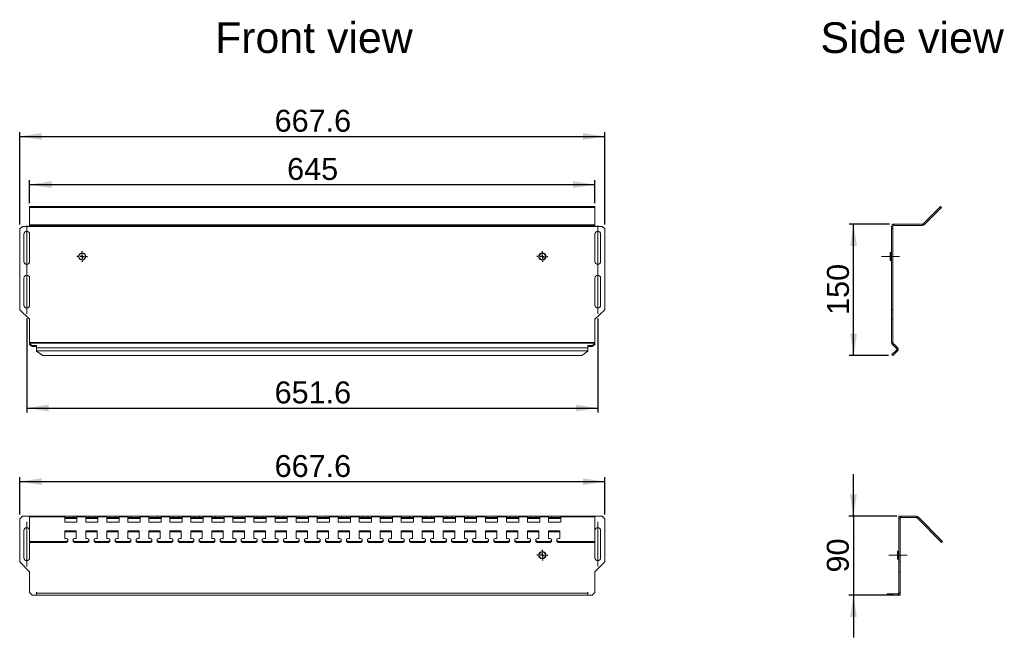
# Model space of a CAD drawing. Header units: millimetres. Extents: x 175 to 1299, y 263 to 968.
import ezdxf
from ezdxf.lldxf.tags import DXFTag

# ---------------------------------------------------------------- set-up
doc = ezdxf.new("R2010")
doc.units = ezdxf.units.MM
for name, color, linetype in [('AXIS', 179, 'Continuous'), ('DIMENSIONS', 179, 'Continuous'), ('FORMAT', 179, 'Continuous'), ('SLD-0', 179, 'Continuous')]:
    doc.layers.add(name, color=color, linetype=linetype)
doc.styles.get("Standard").update_dxf_attribs({"font": 'arial.ttf'})
tags = doc.linetypes.add('CENTERX2', pattern=[20.32, 12.7, -2.54, 2.54, -2.54]).pattern_tags.tags
tags[10:11] = [DXFTag(74, 4), DXFTag(75, 0), DXFTag(340, '0'), DXFTag(46, 1.0), DXFTag(50, 0.0), DXFTag(44, 0.0), DXFTag(45, 0.0)]
tags[8:9] = [DXFTag(74, 4), DXFTag(75, 0), DXFTag(340, '0'), DXFTag(46, 1.0), DXFTag(50, 0.0), DXFTag(44, 0.0), DXFTag(45, 0.0)]
tags[6:7] = [DXFTag(74, 4), DXFTag(75, 0), DXFTag(340, '0'), DXFTag(46, 1.0), DXFTag(50, 0.0), DXFTag(44, 0.0), DXFTag(45, 0.0)]
tags[4:5] = [DXFTag(74, 4), DXFTag(75, 0), DXFTag(340, '0'), DXFTag(46, 1.0), DXFTag(50, 0.0), DXFTag(44, 0.0), DXFTag(45, 0.0)]

msp = doc.modelspace()

# ---------------------------------------------------------------- linework, layer by layer
at = {"layer": 'AXIS', "color": 7, "linetype": 'CENTERX2', "lineweight": 0}
for p, q in [((183.1, 732.9), (183.1, 681.9)), ((834.7, 681.9), (834.7, 732.9)), ((1158.4, 697.4), (1179.1, 697.4)), ((183.1, 682.9), (183.1, 631.9)), ((834.7, 631.9), (834.7, 682.9)), ((183.1, 394.7), (183.1, 343.7)), ((834.7, 343.7), (834.7, 394.7)), ((1166.7, 356.7), (1187.5, 356.7))]:
    msp.add_line(p, q, dxfattribs=at)
at = {"layer": 'DIMENSIONS', "color": 7}
for p, q in [((175.1, 733.9), (175.1, 839.5)), ((175.1, 834.5), (842.7, 834.5)), ((842.7, 733.9), (842.7, 839.5)), ((186.4, 758.4), (186.4, 784.6)), ((186.4, 779.6), (831.4, 779.6)), ((831.4, 758.4), (831.4, 784.6)), ((1167.4, 734.4), (1121.6, 734.4)), ((1126.6, 584.4), (1126.6, 734.4)), ((183.1, 626.9), (183.1, 519.6)), ((834.7, 626.9), (834.7, 519.6)), ((1166.4, 584.4), (1121.6, 584.4)), ((183.1, 524.6), (834.7, 524.6)), ((175.1, 403), (175.1, 445.6)), ((175.1, 440.6), (842.7, 440.6)), ((842.7, 403), (842.7, 445.6)), ((1126.3, 401), (1126.3, 449.1)), ((1175.7, 401), (1121.3, 401)), ((1126.3, 401), (1126.3, 311)), ((1172.2, 311), (1121.3, 311)), ((1126.3, 311), (1126.3, 262.9))]:
    msp.add_line(p, q, dxfattribs=at)
for points in [[(175.1, 834.5), (200.1, 830.7), (200.1, 838.3)], [(842.7, 834.5), (817.7, 838.3), (817.7, 830.7)], [(186.4, 779.6), (211.4, 775.7), (211.4, 783.4)], [(831.4, 779.6), (806.4, 783.4), (806.4, 775.7)], [(1126.6, 734.4), (1122.7, 709.4), (1130.4, 709.4)], [(1126.6, 584.4), (1130.4, 609.4), (1122.7, 609.4)], [(183.1, 524.6), (208.1, 520.7), (208.1, 528.4)], [(834.7, 524.6), (809.7, 528.4), (809.7, 520.7)], [(175.1, 440.6), (200.1, 436.7), (200.1, 444.4)], [(842.7, 440.6), (817.7, 444.4), (817.7, 436.7)], [(1126.3, 401), (1130.2, 426), (1122.5, 426)], [(1126.3, 311), (1122.5, 286), (1130.2, 286)]]:
    msp.add_solid(points, dxfattribs=at)
at = {"layer": 'FORMAT', "color": 7}
for p, q in [((241.4, 697.4), (240.2, 697.4)), ((246.4, 697.4), (243.9, 697.4)), ((246.4, 702.4), (246.4, 703.6)), ((246.4, 697.4), (246.4, 699.9)), ((246.4, 697.4), (246.4, 694.9)), ((246.4, 697.4), (248.9, 697.4)), ((251.4, 697.4), (252.5, 697.4)), ((766.4, 697.4), (765.2, 697.4)), ((771.4, 697.4), (768.9, 697.4)), ((771.4, 702.4), (771.4, 703.6)), ((771.4, 697.4), (771.4, 699.9)), ((771.4, 697.4), (771.4, 694.9)), ((771.4, 697.4), (773.9, 697.4)), ((776.4, 697.4), (777.5, 697.4)), ((246.4, 692.4), (246.4, 691.3)), ((771.4, 692.4), (771.4, 691.3)), ((771.4, 361.7), (771.4, 362.9)), ((766.4, 356.7), (765.2, 356.7)), ((771.4, 356.7), (768.9, 356.7)), ((771.4, 356.7), (771.4, 359.2)), ((771.4, 356.7), (771.4, 354.2)), ((771.4, 356.7), (773.9, 356.7)), ((771.4, 351.7), (771.4, 350.5)), ((776.4, 356.7), (777.5, 356.7))]:
    msp.add_line(p, q, dxfattribs=at)
at = {"layer": 'SLD-0', "color": 7, "linetype": 'Continuous', "lineweight": 15}
for p, q in [((186.4, 754.5), (831.4, 754.5)), ((186.4, 754.5), (186.4, 753.4)), ((186.4, 753.4), (831.4, 753.4)), ((186.4, 753.4), (186.4, 733.7)), ((831.4, 754.5), (831.4, 753.4)), ((831.4, 753.4), (831.4, 733.7)), ((1225.8, 754.5), (1206, 734.7)), ((1226.9, 753.4), (1207.1, 733.7)), ((1225.8, 754.5), (1226.9, 753.4)), ((178.1, 731.9), (175.1, 728.9)), ((178.1, 731.9), (186.4, 731.9)), ((186.4, 733.7), (831.4, 733.7)), ((186.4, 733.7), (186.4, 732.9)), ((186.4, 732.9), (831.4, 732.9)), ((186.4, 732.9), (186.4, 731.9)), ((186.4, 731.9), (831.4, 731.9)), ((831.4, 732.9), (831.4, 733.7)), ((831.4, 731.9), (831.4, 732.9)), ((839.7, 731.9), (831.4, 731.9)), ((842.7, 728.9), (839.7, 731.9)), ((1169.9, 731.9), (1171.4, 731.9)), ((1169.9, 728.9), (1169.9, 731.9)), ((1171.4, 731.9), (1171.4, 728.9)), ((1172.4, 734.4), (1172.4, 732.9)), ((1205.3, 734.4), (1172.4, 734.4)), ((1205.3, 732.9), (1172.4, 732.9)), ((1205.3, 732.9), (1205.3, 734.4)), ((1206, 734.7), (1207.1, 733.7)), ((175.1, 636.7), (175.1, 728.9)), ((179.8, 691.9), (179.8, 722.9)), ((186.3, 722.9), (186.3, 691.9)), ((831.4, 722.9), (831.4, 691.9)), ((837.9, 691.9), (837.9, 722.9)), ((842.7, 636.7), (842.7, 728.9)), ((1171.4, 728.9), (1169.9, 728.9)), ((1169.9, 636.7), (1169.9, 728.9)), ((1171.4, 636.7), (1171.4, 728.9)), ((1169.1, 701.9), (1168.4, 701.9)), ((1168.4, 701.9), (1168.4, 693)), ((1169.1, 693), (1169.1, 701.9)), ((1168.4, 693), (1169.1, 693)), ((179.8, 641.9), (179.8, 672.9)), ((186.3, 672.9), (186.3, 641.9)), ((831.4, 672.9), (831.4, 641.9)), ((837.9, 641.9), (837.9, 672.9)), ((186.4, 626), (175.1, 636.7)), ((831.4, 626), (842.7, 636.7)), ((1169.9, 636.7), (1171.4, 636.7)), ((1169.9, 626), (1169.9, 636.7)), ((1171.4, 626), (1171.4, 636.7)), ((186.4, 626), (186.4, 599.2)), ((831.4, 626), (831.4, 599.2)), ((1169.9, 626), (1171.4, 626)), ((1169.9, 626), (1169.9, 599.2)), ((1171.4, 626), (1171.4, 599.2)), ((186.4, 599.2), (186.4, 598.5)), ((186.4, 599.2), (831.4, 599.2)), ((186.4, 598.5), (186.4, 598)), ((186.4, 598.5), (831.4, 598.5)), ((189.4, 595.9), (186.4, 598)), ((186.4, 597), (186.4, 598)), ((189.4, 594.8), (186.4, 597)), ((194.4, 595.9), (189.4, 595.9)), ((189.4, 594.8), (189.4, 595.9)), ((194.4, 593.4), (194.4, 595.9)), ((823.4, 595.9), (823.4, 593.4)), ((828.4, 595.9), (823.4, 595.9)), ((831.4, 598), (828.4, 595.9)), ((831.4, 597), (828.4, 594.8)), ((828.4, 594.8), (828.4, 595.9)), ((831.4, 598.5), (831.4, 599.2)), ((831.4, 598.5), (831.4, 598)), ((831.4, 597), (831.4, 598)), ((1169.9, 599.2), (1171.4, 599.2)), ((1171.7, 598.5), (1170.6, 597.5)), ((1170.6, 597.5), (1171.1, 597)), ((1171.1, 597), (1172.2, 598)), ((1173.2, 594.8), (1171.1, 597)), ((1171.7, 598.5), (1172.2, 598)), ((1174.3, 595.9), (1172.2, 598)), ((1173.2, 594.8), (1174.3, 595.9)), ((1176.8, 593.4), (1174.3, 595.9)), ((194.4, 594.8), (189.4, 594.8)), ((194.4, 593.4), (823.4, 593.4)), ((194.4, 593.4), (194.4, 589.9)), ((194.4, 589.9), (823.4, 589.9)), ((194.4, 589.4), (194.4, 589.9)), ((201.3, 584.4), (194.4, 589.4)), ((201.3, 584.4), (816.4, 584.4)), ((823.4, 589.4), (816.4, 584.4)), ((828.4, 594.8), (823.4, 594.8)), ((823.4, 589.9), (823.4, 593.4)), ((823.4, 589.9), (823.4, 589.4)), ((1170.3, 585.5), (1175.2, 590.4)), ((1170.3, 585.5), (1171.4, 584.4)), ((1171.4, 584.4), (1176.3, 589.4)), ((1175.7, 592.3), (1173.2, 594.8)), ((1175.2, 590.4), (1175.7, 590.9)), ((1175.2, 590.4), (1176.3, 589.4)), ((1175.7, 592.3), (1176.8, 593.4)), ((1175.7, 590.9), (1176.8, 589.9)), ((1176.3, 589.4), (1176.8, 589.9)), ((178.1, 401), (175.1, 398)), ((175.1, 349.1), (175.1, 398)), ((178.1, 401), (186.3, 401)), ((186.3, 401), (186.3, 398.5)), ((186.3, 398.5), (186.4, 398.5)), ((186.4, 400.3), (186.4, 401)), ((186.4, 401), (226.4, 401)), ((186.4, 372.3), (186.4, 400.3)), ((186.4, 400.3), (226.4, 400.3)), ((226.4, 401), (226.4, 400.3)), ((226.4, 401), (236.4, 401)), ((226.4, 394.2), (226.4, 400.3)), ((226.4, 399.5), (236.4, 399.5)), ((226.4, 398.5), (240.4, 398.5)), ((240.4, 394.2), (226.4, 394.2)), ((240.4, 401), (236.4, 401)), ((236.4, 401), (236.4, 401)), ((236.4, 401), (254.4, 401)), ((236.4, 401), (236.4, 399.5)), ((240.4, 399.5), (236.4, 399.5)), ((240.4, 400.3), (240.4, 401)), ((240.4, 400.3), (240.4, 394.2)), ((240.4, 400.3), (250.4, 400.3)), ((254.4, 401), (250.4, 401)), ((250.4, 401), (250.4, 400.3)), ((250.4, 394.2), (250.4, 400.3)), ((254.4, 399.5), (250.4, 399.5)), ((250.4, 398.5), (264.4, 398.5)), ((264.4, 394.2), (250.4, 394.2)), ((254.4, 401), (254.4, 401)), ((254.4, 401), (254.4, 399.5)), ((254.4, 401), (260.4, 401)), ((254.4, 399.5), (260.4, 399.5)), ((264.4, 401), (260.4, 401)), ((260.4, 401), (260.4, 401)), ((260.4, 401), (278.4, 401)), ((260.4, 401), (260.4, 399.5)), ((264.4, 399.5), (260.4, 399.5)), ((264.4, 400.3), (264.4, 401)), ((264.4, 400.3), (264.4, 394.2)), ((264.4, 400.3), (274.4, 400.3)), ((278.4, 401), (274.4, 401)), ((274.4, 401), (274.4, 400.3)), ((274.4, 394.2), (274.4, 400.3)), ((278.4, 399.5), (274.4, 399.5)), ((274.4, 398.5), (288.4, 398.5)), ((288.4, 394.2), (274.4, 394.2)), ((278.4, 401), (278.4, 401)), ((278.4, 401), (278.4, 399.5)), ((278.4, 401), (284.4, 401)), ((278.4, 399.5), (284.4, 399.5)), ((288.4, 401), (284.4, 401)), ((284.4, 401), (284.4, 401)), ((284.4, 401), (302.4, 401)), ((284.4, 401), (284.4, 399.5)), ((288.4, 399.5), (284.4, 399.5)), ((288.4, 400.3), (288.4, 401)), ((288.4, 400.3), (288.4, 394.2)), ((288.4, 400.3), (298.4, 400.3)), ((302.4, 401), (298.4, 401)), ((298.4, 401), (298.4, 400.3)), ((298.4, 394.2), (298.4, 400.3)), ((302.4, 399.5), (298.4, 399.5)), ((298.4, 398.5), (312.4, 398.5)), ((312.4, 394.2), (298.4, 394.2)), ((302.4, 401), (302.4, 401)), ((302.4, 401), (302.4, 399.5)), ((302.4, 401), (312.4, 401)), ((302.4, 399.5), (312.4, 399.5)), ((312.4, 401), (322.4, 401)), ((312.4, 400.3), (312.4, 401)), ((312.4, 400.3), (312.4, 394.2)), ((312.4, 400.3), (322.4, 400.3)), ((322.4, 401), (322.4, 400.3)), ((322.4, 401), (332.4, 401)), ((322.4, 394.2), (322.4, 400.3)), ((322.4, 399.5), (332.4, 399.5)), ((322.4, 398.5), (336.4, 398.5)), ((336.4, 394.2), (322.4, 394.2)), ((336.4, 401), (332.4, 401)), ((332.4, 401), (332.4, 401)), ((332.4, 401), (350.4, 401)), ((332.4, 401), (332.4, 399.5)), ((336.4, 399.5), (332.4, 399.5)), ((336.4, 400.3), (336.4, 401)), ((336.4, 400.3), (336.4, 394.2)), ((336.4, 400.3), (346.4, 400.3)), ((350.4, 401), (346.4, 401)), ((346.4, 401), (346.4, 400.3)), ((346.4, 394.2), (346.4, 400.3)), ((350.4, 399.5), (346.4, 399.5)), ((346.4, 398.5), (360.4, 398.5)), ((360.4, 394.2), (346.4, 394.2)), ((350.4, 401), (350.4, 401)), ((350.4, 401), (350.4, 399.5)), ((350.4, 401), (356.4, 401)), ((350.4, 399.5), (356.4, 399.5)), ((360.4, 401), (356.4, 401)), ((356.4, 401), (356.4, 401)), ((356.4, 401), (374.4, 401)), ((356.4, 401), (356.4, 399.5)), ((360.4, 399.5), (356.4, 399.5)), ((360.4, 400.3), (360.4, 401)), ((360.4, 400.3), (360.4, 394.2)), ((360.4, 400.3), (370.4, 400.3)), ((374.4, 401), (370.4, 401)), ((370.4, 401), (370.4, 400.3)), ((370.4, 394.2), (370.4, 400.3)), ((374.4, 399.5), (370.4, 399.5)), ((370.4, 398.5), (384.4, 398.5)), ((384.4, 394.2), (370.4, 394.2)), ((374.4, 401), (374.4, 401)), ((374.4, 401), (374.4, 399.5)), ((374.4, 401), (380.4, 401)), ((374.4, 399.5), (380.4, 399.5)), ((384.4, 401), (380.4, 401)), ((380.4, 401), (380.4, 401)), ((380.4, 401), (398.4, 401)), ((380.4, 401), (380.4, 399.5)), ((384.4, 399.5), (380.4, 399.5)), ((384.4, 400.3), (384.4, 401)), ((384.4, 400.3), (384.4, 394.2)), ((384.4, 400.3), (394.4, 400.3)), ((398.4, 401), (394.4, 401)), ((394.4, 401), (394.4, 400.3)), ((394.4, 394.2), (394.4, 400.3)), ((398.4, 399.5), (394.4, 399.5)), ((394.4, 398.5), (408.4, 398.5)), ((408.4, 394.2), (394.4, 394.2)), ((398.4, 401), (398.4, 401)), ((398.4, 401), (398.4, 399.5)), ((398.4, 401), (408.4, 401)), ((398.4, 399.5), (408.4, 399.5)), ((408.4, 400.3), (408.4, 401)), ((408.4, 401), (418.4, 401)), ((408.4, 400.3), (408.4, 394.2)), ((408.4, 400.3), (418.4, 400.3)), ((418.4, 401), (418.4, 400.3)), ((418.4, 401), (428.4, 401)), ((418.4, 394.2), (418.4, 400.3)), ((418.4, 399.5), (428.4, 399.5)), ((418.4, 398.5), (432.4, 398.5)), ((432.4, 394.2), (418.4, 394.2)), ((432.4, 401), (428.4, 401)), ((428.4, 401), (428.4, 401)), ((428.4, 401), (446.4, 401)), ((428.4, 401), (428.4, 399.5)), ((432.4, 399.5), (428.4, 399.5)), ((432.4, 400.3), (432.4, 401)), ((432.4, 400.3), (432.4, 394.2)), ((432.4, 400.3), (442.4, 400.3)), ((446.4, 401), (442.4, 401)), ((442.4, 401), (442.4, 400.3)), ((442.4, 394.2), (442.4, 400.3)), ((446.4, 399.5), (442.4, 399.5)), ((442.4, 398.5), (456.4, 398.5)), ((456.4, 394.2), (442.4, 394.2)), ((446.4, 401), (446.4, 401)), ((446.4, 401), (446.4, 399.5)), ((446.4, 401), (452.4, 401)), ((446.4, 399.5), (452.4, 399.5)), ((456.4, 401), (452.4, 401)), ((452.4, 401), (452.4, 401)), ((452.4, 401), (470.4, 401)), ((452.4, 401), (452.4, 399.5)), ((456.4, 399.5), (452.4, 399.5)), ((456.4, 400.3), (456.4, 401)), ((456.4, 400.3), (456.4, 394.2)), ((456.4, 400.3), (466.4, 400.3)), ((470.4, 401), (466.4, 401)), ((466.4, 401), (466.4, 400.3)), ((466.4, 394.2), (466.4, 400.3)), ((470.4, 399.5), (466.4, 399.5)), ((466.4, 398.5), (480.4, 398.5)), ((480.4, 394.2), (466.4, 394.2)), ((470.4, 401), (470.4, 401)), ((470.4, 401), (470.4, 399.5)), ((470.4, 401), (476.4, 401)), ((470.4, 399.5), (476.4, 399.5)), ((480.4, 401), (476.4, 401)), ((476.4, 401), (476.4, 401)), ((476.4, 401), (494.4, 401)), ((476.4, 401), (476.4, 399.5)), ((480.4, 399.5), (476.4, 399.5)), ((480.4, 400.3), (480.4, 401)), ((480.4, 400.3), (480.4, 394.2)), ((480.4, 400.3), (490.4, 400.3)), ((494.4, 401), (490.4, 401)), ((490.4, 401), (490.4, 400.3)), ((490.4, 394.2), (490.4, 400.3)), ((494.4, 399.5), (490.4, 399.5)), ((490.4, 398.5), (504.4, 398.5)), ((504.4, 394.2), (490.4, 394.2)), ((494.4, 401), (494.4, 401)), ((494.4, 401), (494.4, 399.5)), ((494.4, 401), (504.4, 401)), ((494.4, 399.5), (504.4, 399.5)), ((504.4, 400.3), (504.4, 401)), ((504.4, 401), (514.4, 401)), ((504.4, 400.3), (504.4, 394.2)), ((504.4, 400.3), (514.4, 400.3)), ((514.4, 401), (514.4, 400.3)), ((514.4, 401), (524.4, 401)), ((514.4, 394.2), (514.4, 400.3)), ((514.4, 399.5), (524.4, 399.5)), ((514.4, 398.5), (528.4, 398.5)), ((528.4, 394.2), (514.4, 394.2)), ((528.4, 401), (524.4, 401)), ((524.4, 401), (524.4, 401)), ((524.4, 401), (542.4, 401)), ((524.4, 401), (524.4, 399.5)), ((528.4, 399.5), (524.4, 399.5)), ((528.4, 400.3), (528.4, 401)), ((528.4, 400.3), (528.4, 394.2)), ((528.4, 400.3), (538.4, 400.3)), ((542.4, 401), (538.4, 401)), ((538.4, 401), (538.4, 400.3)), ((538.4, 394.2), (538.4, 400.3)), ((542.4, 399.5), (538.4, 399.5)), ((538.4, 398.5), (552.4, 398.5)), ((552.4, 394.2), (538.4, 394.2)), ((542.4, 401), (542.4, 401)), ((542.4, 401), (542.4, 399.5)), ((542.4, 401), (548.4, 401)), ((542.4, 399.5), (548.4, 399.5)), ((552.4, 401), (548.4, 401)), ((548.4, 401), (548.4, 401)), ((548.4, 401), (566.4, 401)), ((548.4, 401), (548.4, 399.5)), ((552.4, 399.5), (548.4, 399.5)), ((552.4, 400.3), (552.4, 401)), ((552.4, 400.3), (552.4, 394.2)), ((552.4, 400.3), (562.4, 400.3)), ((566.4, 401), (562.4, 401)), ((562.4, 401), (562.4, 400.3)), ((562.4, 394.2), (562.4, 400.3)), ((566.4, 399.5), (562.4, 399.5)), ((562.4, 398.5), (576.4, 398.5)), ((576.4, 394.2), (562.4, 394.2)), ((566.4, 401), (566.4, 401)), ((566.4, 401), (566.4, 399.5)), ((566.4, 401), (572.4, 401)), ((566.4, 399.5), (572.4, 399.5)), ((576.4, 401), (572.4, 401)), ((572.4, 401), (572.4, 401)), ((572.4, 401), (590.4, 401)), ((572.4, 401), (572.4, 399.5)), ((576.4, 399.5), (572.4, 399.5)), ((576.4, 400.3), (576.4, 401)), ((576.4, 400.3), (576.4, 394.2)), ((576.4, 400.3), (586.4, 400.3)), ((590.4, 401), (586.4, 401)), ((586.4, 401), (586.4, 400.3)), ((586.4, 394.2), (586.4, 400.3)), ((590.4, 399.5), (586.4, 399.5)), ((586.4, 398.5), (600.4, 398.5)), ((600.4, 394.2), (586.4, 394.2)), ((590.4, 401), (590.4, 401)), ((590.4, 401), (590.4, 399.5)), ((590.4, 401), (600.4, 401)), ((590.4, 399.5), (600.4, 399.5)), ((600.4, 400.3), (600.4, 401)), ((600.4, 401), (610.4, 401)), ((600.4, 400.3), (600.4, 394.2)), ((600.4, 400.3), (610.4, 400.3)), ((610.4, 401), (610.4, 400.3)), ((610.4, 401), (620.4, 401)), ((610.4, 394.2), (610.4, 400.3)), ((610.4, 399.5), (620.4, 399.5)), ((610.4, 398.5), (624.4, 398.5)), ((624.4, 394.2), (610.4, 394.2)), ((624.4, 401), (620.4, 401)), ((620.4, 401), (620.4, 401)), ((620.4, 401), (638.4, 401)), ((620.4, 401), (620.4, 399.5)), ((624.4, 399.5), (620.4, 399.5)), ((624.4, 400.3), (624.4, 401)), ((624.4, 400.3), (624.4, 394.2)), ((624.4, 400.3), (634.4, 400.3)), ((638.4, 401), (634.4, 401)), ((634.4, 401), (634.4, 400.3)), ((634.4, 394.2), (634.4, 400.3)), ((638.4, 399.5), (634.4, 399.5)), ((634.4, 398.5), (648.4, 398.5)), ((648.4, 394.2), (634.4, 394.2)), ((638.4, 401), (638.4, 401)), ((638.4, 401), (638.4, 399.5)), ((638.4, 401), (644.4, 401)), ((638.4, 399.5), (644.4, 399.5)), ((648.4, 401), (644.4, 401)), ((644.4, 401), (644.4, 401)), ((644.4, 401), (662.4, 401)), ((644.4, 401), (644.4, 399.5)), ((648.4, 399.5), (644.4, 399.5)), ((648.4, 400.3), (648.4, 401)), ((648.4, 400.3), (648.4, 394.2)), ((648.4, 400.3), (658.4, 400.3)), ((662.4, 401), (658.4, 401)), ((658.4, 401), (658.4, 400.3)), ((658.4, 394.2), (658.4, 400.3)), ((662.4, 399.5), (658.4, 399.5)), ((658.4, 398.5), (672.4, 398.5)), ((672.4, 394.2), (658.4, 394.2)), ((662.4, 401), (662.4, 401)), ((662.4, 401), (662.4, 399.5)), ((662.4, 401), (668.4, 401)), ((662.4, 399.5), (668.4, 399.5)), ((672.4, 401), (668.4, 401)), ((668.4, 401), (668.4, 401)), ((668.4, 401), (686.4, 401)), ((668.4, 401), (668.4, 399.5)), ((672.4, 399.5), (668.4, 399.5)), ((672.4, 400.3), (672.4, 401)), ((672.4, 400.3), (672.4, 394.2)), ((672.4, 400.3), (682.4, 400.3)), ((686.4, 401), (682.4, 401)), ((682.4, 401), (682.4, 400.3)), ((682.4, 394.2), (682.4, 400.3)), ((686.4, 399.5), (682.4, 399.5)), ((682.4, 398.5), (696.4, 398.5)), ((696.4, 394.2), (682.4, 394.2)), ((686.4, 401), (686.4, 401)), ((686.4, 401), (686.4, 399.5)), ((686.4, 401), (696.4, 401)), ((686.4, 399.5), (696.4, 399.5)), ((696.4, 401), (706.4, 401)), ((696.4, 400.3), (696.4, 401)), ((696.4, 400.3), (696.4, 394.2)), ((696.4, 400.3), (706.4, 400.3)), ((706.4, 401), (706.4, 400.3)), ((706.4, 401), (716.4, 401)), ((706.4, 394.2), (706.4, 400.3)), ((706.4, 399.5), (716.4, 399.5)), ((706.4, 398.5), (720.4, 398.5)), ((720.4, 394.2), (706.4, 394.2)), ((720.4, 401), (716.4, 401)), ((716.4, 401), (716.4, 401)), ((716.4, 401), (734.4, 401)), ((716.4, 401), (716.4, 399.5)), ((720.4, 399.5), (716.4, 399.5)), ((720.4, 400.3), (720.4, 401)), ((720.4, 400.3), (720.4, 394.2)), ((720.4, 400.3), (730.4, 400.3)), ((734.4, 401), (730.4, 401)), ((730.4, 401), (730.4, 400.3)), ((730.4, 394.2), (730.4, 400.3)), ((734.4, 399.5), (730.4, 399.5)), ((730.4, 398.5), (744.4, 398.5)), ((744.4, 394.2), (730.4, 394.2)), ((734.4, 401), (734.4, 401)), ((734.4, 401), (734.4, 399.5)), ((734.4, 401), (740.4, 401)), ((734.4, 399.5), (740.4, 399.5)), ((744.4, 401), (740.4, 401)), ((740.4, 401), (740.4, 401)), ((740.4, 401), (758.4, 401)), ((740.4, 401), (740.4, 399.5)), ((744.4, 399.5), (740.4, 399.5)), ((744.4, 400.3), (744.4, 401)), ((744.4, 400.3), (744.4, 394.2)), ((744.4, 400.3), (754.4, 400.3)), ((758.4, 401), (754.4, 401)), ((754.4, 401), (754.4, 400.3)), ((754.4, 394.2), (754.4, 400.3)), ((758.4, 399.5), (754.4, 399.5)), ((754.4, 398.5), (768.4, 398.5)), ((768.4, 394.2), (754.4, 394.2)), ((758.4, 401), (758.4, 401)), ((758.4, 401), (758.4, 399.5)), ((758.4, 401), (764.4, 401)), ((758.4, 399.5), (764.4, 399.5)), ((768.4, 401), (764.4, 401)), ((764.4, 401), (764.4, 401)), ((764.4, 401), (782.4, 401)), ((764.4, 401), (764.4, 399.5)), ((768.4, 399.5), (764.4, 399.5)), ((768.4, 400.3), (768.4, 401)), ((768.4, 400.3), (768.4, 394.2)), ((768.4, 400.3), (778.4, 400.3)), ((782.4, 401), (778.4, 401)), ((778.4, 401), (778.4, 400.3)), ((778.4, 394.2), (778.4, 400.3)), ((782.4, 399.5), (778.4, 399.5)), ((778.4, 398.5), (792.4, 398.5)), ((792.4, 394.2), (778.4, 394.2)), ((782.4, 401), (782.4, 401)), ((782.4, 401), (782.4, 399.5)), ((782.4, 401), (792.4, 401)), ((782.4, 399.5), (792.4, 399.5)), ((792.4, 401), (831.4, 401)), ((792.4, 400.3), (792.4, 401)), ((792.4, 400.3), (792.4, 394.2)), ((792.4, 400.3), (831.4, 400.3)), ((831.4, 401), (831.4, 400.3)), ((831.4, 401), (831.4, 398.5)), ((839.7, 401), (831.4, 401)), ((831.4, 372.3), (831.4, 400.3)), ((831.4, 398.5), (831.4, 398.5)), ((842.7, 398), (839.7, 401)), ((842.7, 349.1), (842.7, 398)), ((1178.2, 401), (1179.7, 401)), ((1178.2, 398), (1178.2, 401)), ((1178.2, 349.1), (1178.2, 398)), ((1179.7, 398), (1178.2, 398)), ((1179.7, 401), (1179.7, 398)), ((1179.7, 349.1), (1179.7, 398)), ((1180.7, 401), (1180.7, 399.5)), ((1198.3, 401), (1180.7, 401)), ((1198.3, 399.5), (1180.7, 399.5)), ((1198.3, 399.5), (1198.3, 401)), ((1200.1, 400.3), (1199, 399.2)), ((1227, 371.2), (1199, 399.2)), ((1228.1, 372.3), (1200.1, 400.3)), ((179.8, 353.7), (179.8, 384.7)), ((186.3, 384.7), (186.3, 353.7)), ((226.4, 384.3), (239.4, 384.3)), ((226.4, 375.8), (226.4, 384.3)), ((226.4, 383.3), (239.4, 383.3)), ((239.4, 384.3), (239.4, 375.8)), ((250.4, 384.3), (263.4, 384.3)), ((250.4, 375.8), (250.4, 384.3)), ((250.4, 383.3), (263.4, 383.3)), ((263.4, 384.3), (263.4, 375.8)), ((274.4, 384.3), (287.4, 384.3)), ((274.4, 375.8), (274.4, 384.3)), ((274.4, 383.3), (287.4, 383.3)), ((287.4, 384.3), (287.4, 375.8)), ((298.4, 384.3), (311.4, 384.3)), ((298.4, 375.8), (298.4, 384.3)), ((298.4, 383.3), (311.4, 383.3)), ((311.4, 384.3), (311.4, 375.8)), ((322.4, 384.3), (335.4, 384.3)), ((322.4, 375.8), (322.4, 384.3)), ((322.4, 383.3), (335.4, 383.3)), ((335.4, 384.3), (335.4, 375.8)), ((346.4, 384.3), (359.4, 384.3)), ((346.4, 375.8), (346.4, 384.3)), ((346.4, 383.3), (359.4, 383.3)), ((359.4, 384.3), (359.4, 375.8)), ((370.4, 384.3), (383.4, 384.3)), ((370.4, 375.8), (370.4, 384.3)), ((370.4, 383.3), (383.4, 383.3)), ((383.4, 384.3), (383.4, 375.8)), ((394.4, 384.3), (407.4, 384.3)), ((394.4, 375.8), (394.4, 384.3)), ((394.4, 383.3), (407.4, 383.3)), ((407.4, 384.3), (407.4, 375.8)), ((418.4, 384.3), (431.4, 384.3)), ((418.4, 375.8), (418.4, 384.3)), ((418.4, 383.3), (431.4, 383.3)), ((431.4, 384.3), (431.4, 375.8)), ((442.4, 384.3), (455.4, 384.3)), ((442.4, 375.8), (442.4, 384.3)), ((442.4, 383.3), (455.4, 383.3)), ((455.4, 384.3), (455.4, 375.8)), ((466.4, 384.3), (479.4, 384.3)), ((466.4, 375.8), (466.4, 384.3)), ((466.4, 383.3), (479.4, 383.3)), ((479.4, 384.3), (479.4, 375.8)), ((490.4, 384.3), (503.4, 384.3)), ((490.4, 375.8), (490.4, 384.3)), ((490.4, 383.3), (503.4, 383.3)), ((503.4, 384.3), (503.4, 375.8)), ((514.4, 384.3), (527.4, 384.3)), ((514.4, 375.8), (514.4, 384.3)), ((514.4, 383.3), (527.4, 383.3)), ((527.4, 384.3), (527.4, 375.8)), ((538.4, 384.3), (551.4, 384.3)), ((538.4, 375.8), (538.4, 384.3)), ((538.4, 383.3), (551.4, 383.3)), ((551.4, 384.3), (551.4, 375.8)), ((562.4, 384.3), (575.4, 384.3)), ((562.4, 375.8), (562.4, 384.3)), ((562.4, 383.3), (575.4, 383.3)), ((575.4, 384.3), (575.4, 375.8)), ((586.4, 384.3), (599.4, 384.3)), ((586.4, 375.8), (586.4, 384.3)), ((586.4, 383.3), (599.4, 383.3)), ((599.4, 384.3), (599.4, 375.8)), ((610.4, 384.3), (623.4, 384.3)), ((610.4, 375.8), (610.4, 384.3)), ((610.4, 383.3), (623.4, 383.3)), ((623.4, 384.3), (623.4, 375.8)), ((634.4, 384.3), (647.4, 384.3)), ((634.4, 375.8), (634.4, 384.3)), ((634.4, 383.3), (647.4, 383.3)), ((647.4, 384.3), (647.4, 375.8)), ((658.4, 384.3), (671.4, 384.3)), ((658.4, 375.8), (658.4, 384.3)), ((658.4, 383.3), (671.4, 383.3)), ((671.4, 384.3), (671.4, 375.8)), ((682.4, 384.3), (695.4, 384.3)), ((682.4, 375.8), (682.4, 384.3)), ((682.4, 383.3), (695.4, 383.3)), ((695.4, 384.3), (695.4, 375.8)), ((706.4, 384.3), (719.4, 384.3)), ((706.4, 375.8), (706.4, 384.3)), ((706.4, 383.3), (719.4, 383.3)), ((719.4, 384.3), (719.4, 375.8)), ((730.4, 384.3), (743.4, 384.3)), ((730.4, 375.8), (730.4, 384.3)), ((730.4, 383.3), (743.4, 383.3)), ((743.4, 384.3), (743.4, 375.8)), ((754.4, 384.3), (767.4, 384.3)), ((754.4, 375.8), (754.4, 384.3)), ((754.4, 383.3), (767.4, 383.3)), ((767.4, 384.3), (767.4, 375.8)), ((778.4, 384.3), (791.4, 384.3)), ((778.4, 375.8), (778.4, 384.3)), ((778.4, 383.3), (791.4, 383.3)), ((791.4, 384.3), (791.4, 375.8)), ((831.4, 384.7), (831.4, 353.7)), ((837.9, 353.7), (837.9, 384.7)), ((186.4, 372.3), (186.4, 371.2)), ((186.4, 372.3), (228.4, 372.3)), ((186.4, 371.2), (228.4, 371.2)), ((228.4, 375.8), (226.4, 375.8)), ((229.9, 374.8), (228.4, 375.8)), ((228.4, 372.3), (229.9, 373.4)), ((228.4, 371.2), (228.4, 372.3)), ((228.4, 371.2), (229.9, 372.3)), ((229.9, 373.4), (229.9, 374.8)), ((229.9, 372.3), (229.9, 373.4)), ((237.4, 375.8), (235.9, 374.8)), ((235.9, 374.8), (235.9, 373.4)), ((235.9, 373.4), (237.4, 372.3)), ((235.9, 372.3), (235.9, 373.4)), ((235.9, 372.3), (237.4, 371.2)), ((239.4, 375.8), (237.4, 375.8)), ((237.4, 372.3), (252.4, 372.3)), ((237.4, 371.2), (237.4, 372.3)), ((237.4, 371.2), (252.4, 371.2)), ((252.4, 375.8), (250.4, 375.8)), ((253.9, 374.8), (252.4, 375.8)), ((252.4, 372.3), (253.9, 373.4)), ((252.4, 371.2), (253.9, 372.3)), ((252.4, 371.2), (252.4, 372.3)), ((253.9, 373.4), (253.9, 374.8)), ((253.9, 372.3), (253.9, 373.4)), ((261.4, 375.8), (259.9, 374.8)), ((259.9, 374.8), (259.9, 373.4)), ((259.9, 373.4), (261.4, 372.3)), ((259.9, 372.3), (259.9, 373.4)), ((259.9, 372.3), (261.4, 371.2)), ((263.4, 375.8), (261.4, 375.8)), ((261.4, 372.3), (276.4, 372.3)), ((261.4, 371.2), (261.4, 372.3)), ((261.4, 371.2), (276.4, 371.2)), ((276.4, 375.8), (274.4, 375.8)), ((277.9, 374.8), (276.4, 375.8)), ((276.4, 372.3), (277.9, 373.4)), ((276.4, 371.2), (276.4, 372.3)), ((276.4, 371.2), (277.9, 372.3)), ((277.9, 373.4), (277.9, 374.8)), ((277.9, 372.3), (277.9, 373.4)), ((285.4, 375.8), (283.9, 374.8)), ((283.9, 374.8), (283.9, 373.4)), ((283.9, 373.4), (285.4, 372.3)), ((283.9, 372.3), (283.9, 373.4)), ((283.9, 372.3), (285.4, 371.2)), ((287.4, 375.8), (285.4, 375.8)), ((285.4, 372.3), (300.4, 372.3)), ((285.4, 371.2), (285.4, 372.3)), ((285.4, 371.2), (300.4, 371.2)), ((300.4, 375.8), (298.4, 375.8)), ((301.9, 374.8), (300.4, 375.8)), ((300.4, 372.3), (301.9, 373.4)), ((300.4, 371.2), (300.4, 372.3)), ((300.4, 371.2), (301.9, 372.3)), ((301.9, 373.4), (301.9, 374.8)), ((301.9, 372.3), (301.9, 373.4)), ((309.4, 375.8), (307.9, 374.8)), ((307.9, 374.8), (307.9, 373.4)), ((307.9, 373.4), (309.4, 372.3)), ((307.9, 372.3), (307.9, 373.4)), ((307.9, 372.3), (309.4, 371.2)), ((311.4, 375.8), (309.4, 375.8)), ((309.4, 372.3), (324.4, 372.3)), ((309.4, 371.2), (309.4, 372.3)), ((309.4, 371.2), (324.4, 371.2)), ((324.4, 375.8), (322.4, 375.8)), ((325.9, 374.8), (324.4, 375.8)), ((324.4, 372.3), (325.9, 373.4)), ((324.4, 371.2), (324.4, 372.3)), ((324.4, 371.2), (325.9, 372.3)), ((325.9, 373.4), (325.9, 374.8)), ((325.9, 372.3), (325.9, 373.4)), ((333.4, 375.8), (331.9, 374.8)), ((331.9, 374.8), (331.9, 373.4)), ((331.9, 373.4), (333.4, 372.3)), ((331.9, 372.3), (331.9, 373.4)), ((331.9, 372.3), (333.4, 371.2)), ((335.4, 375.8), (333.4, 375.8)), ((333.4, 372.3), (348.4, 372.3)), ((333.4, 371.2), (333.4, 372.3)), ((333.4, 371.2), (348.4, 371.2)), ((348.4, 375.8), (346.4, 375.8)), ((349.9, 374.8), (348.4, 375.8)), ((348.4, 372.3), (349.9, 373.4)), ((348.4, 371.2), (348.4, 372.3)), ((348.4, 371.2), (349.9, 372.3)), ((349.9, 373.4), (349.9, 374.8)), ((349.9, 372.3), (349.9, 373.4)), ((357.4, 375.8), (355.9, 374.8)), ((355.9, 374.8), (355.9, 373.4)), ((355.9, 373.4), (357.4, 372.3)), ((355.9, 372.3), (355.9, 373.4)), ((355.9, 372.3), (357.4, 371.2)), ((359.4, 375.8), (357.4, 375.8)), ((357.4, 372.3), (372.4, 372.3)), ((357.4, 371.2), (357.4, 372.3)), ((357.4, 371.2), (372.4, 371.2)), ((372.4, 375.8), (370.4, 375.8)), ((373.9, 374.8), (372.4, 375.8)), ((372.4, 372.3), (373.9, 373.4)), ((372.4, 371.2), (372.4, 372.3)), ((372.4, 371.2), (373.9, 372.3)), ((373.9, 373.4), (373.9, 374.8)), ((373.9, 372.3), (373.9, 373.4)), ((381.4, 375.8), (379.9, 374.8)), ((379.9, 374.8), (379.9, 373.4)), ((379.9, 373.4), (381.4, 372.3)), ((379.9, 372.3), (379.9, 373.4)), ((379.9, 372.3), (381.4, 371.2)), ((383.4, 375.8), (381.4, 375.8)), ((381.4, 372.3), (396.4, 372.3)), ((381.4, 371.2), (381.4, 372.3)), ((381.4, 371.2), (396.4, 371.2)), ((396.4, 375.8), (394.4, 375.8)), ((397.9, 374.8), (396.4, 375.8)), ((396.4, 372.3), (397.9, 373.4)), ((396.4, 371.2), (396.4, 372.3)), ((396.4, 371.2), (397.9, 372.3)), ((397.9, 373.4), (397.9, 374.8)), ((397.9, 372.3), (397.9, 373.4)), ((405.4, 375.8), (403.9, 374.8)), ((403.9, 374.8), (403.9, 373.4)), ((403.9, 373.4), (405.4, 372.3)), ((403.9, 372.3), (403.9, 373.4)), ((403.9, 372.3), (405.4, 371.2)), ((407.4, 375.8), (405.4, 375.8)), ((405.4, 371.2), (405.4, 372.3)), ((405.4, 372.3), (420.4, 372.3)), ((405.4, 371.2), (420.4, 371.2)), ((420.4, 375.8), (418.4, 375.8)), ((421.9, 374.8), (420.4, 375.8)), ((420.4, 372.3), (421.9, 373.4)), ((420.4, 371.2), (420.4, 372.3)), ((420.4, 371.2), (421.9, 372.3)), ((421.9, 373.4), (421.9, 374.8)), ((421.9, 372.3), (421.9, 373.4)), ((429.4, 375.8), (427.9, 374.8)), ((427.9, 374.8), (427.9, 373.4)), ((427.9, 373.4), (429.4, 372.3)), ((427.9, 372.3), (427.9, 373.4)), ((427.9, 372.3), (429.4, 371.2)), ((431.4, 375.8), (429.4, 375.8)), ((429.4, 372.3), (444.4, 372.3)), ((429.4, 371.2), (429.4, 372.3)), ((429.4, 371.2), (444.4, 371.2)), ((444.4, 375.8), (442.4, 375.8)), ((445.9, 374.8), (444.4, 375.8)), ((444.4, 372.3), (445.9, 373.4)), ((444.4, 371.2), (445.9, 372.3)), ((444.4, 371.2), (444.4, 372.3)), ((445.9, 373.4), (445.9, 374.8)), ((445.9, 372.3), (445.9, 373.4)), ((453.4, 375.8), (451.9, 374.8)), ((451.9, 374.8), (451.9, 373.4)), ((451.9, 373.4), (453.4, 372.3)), ((451.9, 372.3), (451.9, 373.4)), ((451.9, 372.3), (453.4, 371.2)), ((455.4, 375.8), (453.4, 375.8)), ((453.4, 372.3), (468.4, 372.3)), ((453.4, 371.2), (453.4, 372.3)), ((453.4, 371.2), (468.4, 371.2)), ((468.4, 375.8), (466.4, 375.8)), ((469.9, 374.8), (468.4, 375.8)), ((468.4, 372.3), (469.9, 373.4)), ((468.4, 371.2), (468.4, 372.3)), ((468.4, 371.2), (469.9, 372.3)), ((469.9, 373.4), (469.9, 374.8)), ((469.9, 372.3), (469.9, 373.4)), ((477.4, 375.8), (475.9, 374.8)), ((475.9, 374.8), (475.9, 373.4)), ((475.9, 373.4), (477.4, 372.3)), ((475.9, 372.3), (475.9, 373.4)), ((475.9, 372.3), (477.4, 371.2)), ((479.4, 375.8), (477.4, 375.8)), ((477.4, 372.3), (492.4, 372.3)), ((477.4, 371.2), (477.4, 372.3)), ((477.4, 371.2), (492.4, 371.2)), ((492.4, 375.8), (490.4, 375.8)), ((493.9, 374.8), (492.4, 375.8)), ((492.4, 372.3), (493.9, 373.4)), ((492.4, 371.2), (492.4, 372.3)), ((492.4, 371.2), (493.9, 372.3)), ((493.9, 373.4), (493.9, 374.8)), ((493.9, 372.3), (493.9, 373.4)), ((501.4, 375.8), (499.9, 374.8)), ((499.9, 374.8), (499.9, 373.4)), ((499.9, 373.4), (501.4, 372.3)), ((499.9, 372.3), (499.9, 373.4)), ((499.9, 372.3), (501.4, 371.2)), ((503.4, 375.8), (501.4, 375.8)), ((501.4, 371.2), (501.4, 372.3)), ((501.4, 372.3), (516.4, 372.3)), ((501.4, 371.2), (516.4, 371.2)), ((516.4, 375.8), (514.4, 375.8)), ((517.9, 374.8), (516.4, 375.8)), ((516.4, 372.3), (517.9, 373.4)), ((516.4, 371.2), (516.4, 372.3)), ((516.4, 371.2), (517.9, 372.3)), ((517.9, 373.4), (517.9, 374.8)), ((517.9, 372.3), (517.9, 373.4)), ((525.4, 375.8), (523.9, 374.8)), ((523.9, 374.8), (523.9, 373.4)), ((523.9, 373.4), (525.4, 372.3)), ((523.9, 372.3), (523.9, 373.4)), ((523.9, 372.3), (525.4, 371.2)), ((527.4, 375.8), (525.4, 375.8)), ((525.4, 372.3), (540.4, 372.3)), ((525.4, 371.2), (525.4, 372.3)), ((525.4, 371.2), (540.4, 371.2)), ((540.4, 375.8), (538.4, 375.8)), ((541.9, 374.8), (540.4, 375.8)), ((540.4, 372.3), (541.9, 373.4)), ((540.4, 371.2), (541.9, 372.3)), ((540.4, 371.2), (540.4, 372.3)), ((541.9, 373.4), (541.9, 374.8)), ((541.9, 372.3), (541.9, 373.4)), ((549.4, 375.8), (547.9, 374.8)), ((547.9, 374.8), (547.9, 373.4)), ((547.9, 373.4), (549.4, 372.3)), ((547.9, 372.3), (547.9, 373.4)), ((547.9, 372.3), (549.4, 371.2)), ((551.4, 375.8), (549.4, 375.8)), ((549.4, 372.3), (564.4, 372.3)), ((549.4, 371.2), (549.4, 372.3)), ((549.4, 371.2), (564.4, 371.2)), ((564.4, 375.8), (562.4, 375.8)), ((565.9, 374.8), (564.4, 375.8)), ((564.4, 372.3), (565.9, 373.4)), ((564.4, 371.2), (564.4, 372.3)), ((564.4, 371.2), (565.9, 372.3)), ((565.9, 373.4), (565.9, 374.8)), ((565.9, 372.3), (565.9, 373.4)), ((573.4, 375.8), (571.9, 374.8)), ((571.9, 374.8), (571.9, 373.4)), ((571.9, 373.4), (573.4, 372.3)), ((571.9, 372.3), (571.9, 373.4)), ((571.9, 372.3), (573.4, 371.2)), ((575.4, 375.8), (573.4, 375.8)), ((573.4, 372.3), (588.4, 372.3)), ((573.4, 371.2), (573.4, 372.3)), ((573.4, 371.2), (588.4, 371.2)), ((588.4, 375.8), (586.4, 375.8)), ((589.9, 374.8), (588.4, 375.8)), ((588.4, 372.3), (589.9, 373.4)), ((588.4, 371.2), (588.4, 372.3)), ((588.4, 371.2), (589.9, 372.3)), ((589.9, 373.4), (589.9, 374.8)), ((589.9, 372.3), (589.9, 373.4)), ((597.4, 375.8), (595.9, 374.8)), ((595.9, 374.8), (595.9, 373.4)), ((595.9, 373.4), (597.4, 372.3)), ((595.9, 372.3), (595.9, 373.4)), ((595.9, 372.3), (597.4, 371.2)), ((599.4, 375.8), (597.4, 375.8)), ((597.4, 372.3), (612.4, 372.3)), ((597.4, 371.2), (597.4, 372.3)), ((597.4, 371.2), (612.4, 371.2)), ((612.4, 375.8), (610.4, 375.8)), ((613.9, 374.8), (612.4, 375.8)), ((612.4, 372.3), (613.9, 373.4)), ((612.4, 371.2), (612.4, 372.3)), ((612.4, 371.2), (613.9, 372.3)), ((613.9, 373.4), (613.9, 374.8)), ((613.9, 372.3), (613.9, 373.4)), ((621.4, 375.8), (619.9, 374.8)), ((619.9, 374.8), (619.9, 373.4)), ((619.9, 373.4), (621.4, 372.3)), ((619.9, 372.3), (619.9, 373.4)), ((619.9, 372.3), (621.4, 371.2)), ((623.4, 375.8), (621.4, 375.8)), ((621.4, 372.3), (636.4, 372.3)), ((621.4, 371.2), (621.4, 372.3)), ((621.4, 371.2), (636.4, 371.2)), ((636.4, 375.8), (634.4, 375.8)), ((637.9, 374.8), (636.4, 375.8)), ((636.4, 372.3), (637.9, 373.4)), ((636.4, 371.2), (637.9, 372.3)), ((636.4, 371.2), (636.4, 372.3)), ((637.9, 373.4), (637.9, 374.8)), ((637.9, 372.3), (637.9, 373.4)), ((645.4, 375.8), (643.9, 374.8)), ((643.9, 374.8), (643.9, 373.4)), ((643.9, 373.4), (645.4, 372.3)), ((643.9, 372.3), (643.9, 373.4)), ((643.9, 372.3), (645.4, 371.2)), ((647.4, 375.8), (645.4, 375.8)), ((645.4, 372.3), (660.4, 372.3)), ((645.4, 371.2), (645.4, 372.3)), ((645.4, 371.2), (660.4, 371.2)), ((660.4, 375.8), (658.4, 375.8)), ((661.9, 374.8), (660.4, 375.8)), ((660.4, 372.3), (661.9, 373.4)), ((660.4, 371.2), (660.4, 372.3)), ((660.4, 371.2), (661.9, 372.3)), ((661.9, 373.4), (661.9, 374.8)), ((661.9, 372.3), (661.9, 373.4)), ((669.4, 375.8), (667.9, 374.8)), ((667.9, 374.8), (667.9, 373.4)), ((667.9, 373.4), (669.4, 372.3)), ((667.9, 372.3), (667.9, 373.4)), ((667.9, 372.3), (669.4, 371.2)), ((671.4, 375.8), (669.4, 375.8)), ((669.4, 372.3), (684.4, 372.3)), ((669.4, 371.2), (669.4, 372.3)), ((669.4, 371.2), (684.4, 371.2)), ((684.4, 375.8), (682.4, 375.8)), ((685.9, 374.8), (684.4, 375.8)), ((684.4, 372.3), (685.9, 373.4)), ((684.4, 371.2), (684.4, 372.3)), ((684.4, 371.2), (685.9, 372.3)), ((685.9, 373.4), (685.9, 374.8)), ((685.9, 372.3), (685.9, 373.4)), ((693.4, 375.8), (691.9, 374.8)), ((691.9, 374.8), (691.9, 373.4)), ((691.9, 373.4), (693.4, 372.3)), ((691.9, 372.3), (691.9, 373.4)), ((691.9, 372.3), (693.4, 371.2)), ((695.4, 375.8), (693.4, 375.8)), ((693.4, 371.2), (693.4, 372.3)), ((693.4, 372.3), (708.4, 372.3)), ((693.4, 371.2), (708.4, 371.2)), ((708.4, 375.8), (706.4, 375.8)), ((709.9, 374.8), (708.4, 375.8)), ((708.4, 372.3), (709.9, 373.4)), ((708.4, 371.2), (708.4, 372.3)), ((708.4, 371.2), (709.9, 372.3)), ((709.9, 373.4), (709.9, 374.8)), ((709.9, 372.3), (709.9, 373.4)), ((717.4, 375.8), (715.9, 374.8)), ((715.9, 374.8), (715.9, 373.4)), ((715.9, 373.4), (717.4, 372.3)), ((715.9, 372.3), (715.9, 373.4)), ((715.9, 372.3), (717.4, 371.2)), ((719.4, 375.8), (717.4, 375.8)), ((717.4, 372.3), (732.4, 372.3)), ((717.4, 371.2), (717.4, 372.3)), ((717.4, 371.2), (732.4, 371.2)), ((732.4, 375.8), (730.4, 375.8)), ((733.9, 374.8), (732.4, 375.8)), ((732.4, 372.3), (733.9, 373.4)), ((732.4, 371.2), (732.4, 372.3)), ((732.4, 371.2), (733.9, 372.3)), ((733.9, 373.4), (733.9, 374.8)), ((733.9, 372.3), (733.9, 373.4)), ((741.4, 375.8), (739.9, 374.8)), ((739.9, 374.8), (739.9, 373.4)), ((739.9, 373.4), (741.4, 372.3)), ((739.9, 372.3), (739.9, 373.4)), ((739.9, 372.3), (741.4, 371.2)), ((743.4, 375.8), (741.4, 375.8)), ((741.4, 372.3), (756.4, 372.3)), ((741.4, 371.2), (741.4, 372.3)), ((741.4, 371.2), (756.4, 371.2)), ((756.4, 375.8), (754.4, 375.8)), ((757.9, 374.8), (756.4, 375.8)), ((756.4, 372.3), (757.9, 373.4)), ((756.4, 371.2), (756.4, 372.3)), ((756.4, 371.2), (757.9, 372.3)), ((757.9, 373.4), (757.9, 374.8)), ((757.9, 372.3), (757.9, 373.4)), ((765.4, 375.8), (763.9, 374.8)), ((763.9, 374.8), (763.9, 373.4)), ((763.9, 373.4), (765.4, 372.3)), ((763.9, 372.3), (763.9, 373.4)), ((763.9, 372.3), (765.4, 371.2)), ((767.4, 375.8), (765.4, 375.8)), ((765.4, 372.3), (780.4, 372.3)), ((765.4, 371.2), (765.4, 372.3)), ((765.4, 371.2), (780.4, 371.2)), ((780.4, 375.8), (778.4, 375.8)), ((781.9, 374.8), (780.4, 375.8)), ((780.4, 372.3), (781.9, 373.4)), ((780.4, 371.2), (780.4, 372.3)), ((780.4, 371.2), (781.9, 372.3)), ((781.9, 373.4), (781.9, 374.8)), ((781.9, 372.3), (781.9, 373.4)), ((789.4, 375.8), (787.9, 374.8)), ((787.9, 374.8), (787.9, 373.4)), ((787.9, 373.4), (789.4, 372.3)), ((787.9, 372.3), (787.9, 373.4)), ((787.9, 372.3), (789.4, 371.2)), ((791.4, 375.8), (789.4, 375.8)), ((789.4, 372.3), (831.4, 372.3)), ((789.4, 371.2), (789.4, 372.3)), ((789.4, 371.2), (831.4, 371.2)), ((831.4, 372.3), (831.4, 371.2)), ((1228.1, 372.3), (1227, 371.2)), ((1177.5, 361.2), (1176.7, 361.2)), ((1176.7, 352.2), (1176.7, 361.2)), ((1177.5, 352.2), (1177.5, 361.2)), ((186.4, 337.8), (175.1, 349.1)), ((831.4, 337.8), (842.7, 349.1)), ((1176.7, 352.2), (1177.5, 352.2)), ((1178.2, 349.1), (1179.7, 349.1)), ((1178.2, 337.8), (1178.2, 349.1)), ((1179.7, 337.8), (1179.7, 349.1)), ((186.4, 337.8), (186.4, 314)), ((831.4, 337.8), (831.4, 314)), ((1178.2, 337.8), (1179.7, 337.8)), ((1178.2, 337.8), (1178.2, 314)), ((1179.7, 337.8), (1179.7, 314)), ((186.4, 314), (189.4, 311)), ((189.4, 311), (194.3, 311)), ((194.3, 314.3), (194.4, 314.3)), ((194.3, 311), (194.3, 314.3)), ((194.4, 314.3), (194.4, 313.5)), ((194.4, 313.5), (823.4, 313.5)), ((194.4, 311), (194.4, 313.5)), ((823.4, 311), (194.4, 311)), ((823.4, 311), (823.4, 314.3)), ((823.4, 314.3), (823.4, 314.3)), ((823.4, 313.5), (823.4, 314.3)), ((823.4, 313.5), (823.4, 311)), ((823.4, 311), (828.4, 311)), ((828.4, 311), (831.4, 314)), ((1164.7, 311), (1164.7, 312.5)), ((1164.7, 312.5), (1171.7, 312.5)), ((1171.7, 311), (1164.7, 311)), ((1171.7, 312.5), (1171.7, 311)), ((1171.7, 312.5), (1177.2, 312.5)), ((1171.7, 311), (1177.2, 311)), ((1177.2, 312.5), (1177.2, 311)), ((1178.2, 314), (1179.7, 314)), ((1178.2, 314), (1178.2, 311)), ((1178.2, 311), (1179.7, 311)), ((1179.7, 314), (1179.7, 311))]:
    msp.add_line(p, q, dxfattribs=at)
for centre, radius in [((246.4, 697.4), 4.18), ((246.4, 697.4), 3.68), ((771.4, 697.4), 4.18), ((771.4, 697.4), 3.67), ((771.4, 356.7), 4.18), ((771.4, 356.7), 3.68)]:
    msp.add_circle(centre, radius, dxfattribs=at)
for centre, radius, start, end in [((1172.4, 731.9), 2.5, 90, 180), ((1172.4, 731.9), 1, 90, 180), ((1205.3, 735.4), 1, 270, 315), ((1205.3, 735.4), 2.5, 270, 314.9999), ((183.1, 722.9), 3.25, 0, 180), ((834.7, 722.9), 3.25, 0, 180), ((1169.1, 702.7), 0.75, 270, 0), ((183.1, 691.9), 3.25, 180, 0), ((834.7, 691.9), 3.25, 180, 360), ((1169.1, 692.2), 0.75, 0, 90), ((183.1, 672.9), 3.25, 0, 180), ((834.7, 672.9), 3.25, 0, 180), ((183.1, 641.9), 3.25, 180, 0), ((834.7, 641.9), 3.25, 180, 0), ((1172.4, 599.2), 2.5, 180, 225.0001), ((1172.4, 599.2), 1, 180.0001, 225), ((1175, 591.6), 1, 314.9999, 45), ((1175, 591.6), 2.5, 315, 45), ((1180.7, 398.5), 2.5, 90, 113.5782), ((1180.7, 398.5), 1, 90, 180), ((1198.3, 398.5), 2.5, 45, 90), ((1198.3, 398.5), 1, 45, 90), ((183.1, 384.7), 3.25, 0, 180), ((834.7, 384.7), 3.25, 360, 180), ((1177.5, 361.9), 0.75, 270, 0), ((183.1, 353.7), 3.25, 180, 0), ((834.7, 353.7), 3.25, 180, 360), ((1177.5, 351.5), 0.75, 0, 90), ((1177.2, 313.5), 1, 270, 0), ((1177.2, 313.5), 2.5, 270, 293.5782)]:
    msp.add_arc(centre, radius, start, end, dxfattribs=at)

# ---------------------------------------------------------------- texts
at = {"layer": 'DIMENSIONS', "color": 7, "char_height": 25, "attachment_point": 1}
for s, insert in [('667.6', (465.9, 864.9)), ('645', (480.2, 809.9)), ('651.6', (465.9, 554.9)), ('667.6', (465.9, 470.9))]:
    msp.add_mtext(s, dxfattribs=dict(at, insert=insert))
at = {"layer": 'DIMENSIONS', "color": 7, "char_height": 25, "attachment_point": 1, "rotation": 90}
for s, insert in [('150', (1096.2, 630.8)), ('90', (1096, 336.9))]:
    msp.add_mtext(s, dxfattribs=dict(at, insert=insert))
at = {"layer": 'FORMAT', "color": 7, "char_height": 35, "attachment_point": 1}
for s, insert in [('Front view', (398, 964.8)), ('Side view', (1088.7, 964.7))]:
    msp.add_mtext(s, dxfattribs=dict(at, insert=insert))

doc.saveas('drawing.dxf')
